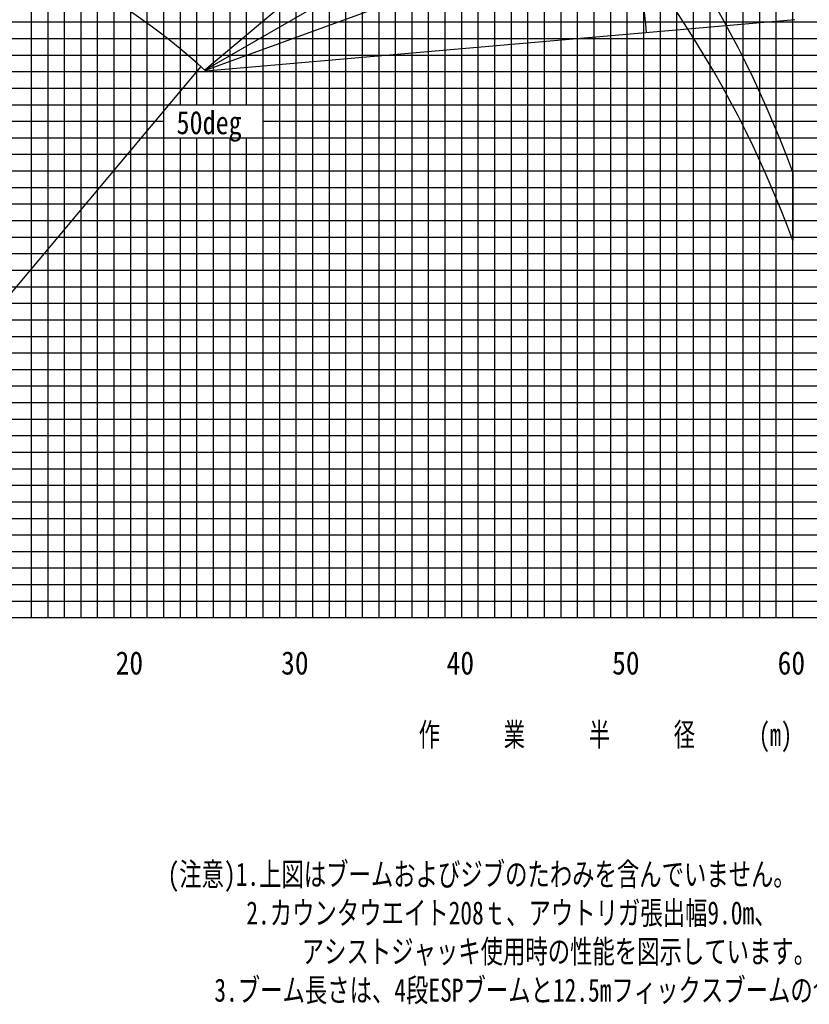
# Model space of a CAD drawing. Extents: x -439399 to 62702, y -349596 to 51651.
# Tile 16 of 63: x -408579 to -360871, y -130555 to -71050. Entities that reach past the tile are written whole.
import ezdxf

# ---------------------------------------------------------------- set-up
doc = ezdxf.new("R2010")
doc.units = 0
doc.layers.get('0').update_dxf_attribs({"linetype": 'CONTINUOUS'})

msp = doc.modelspace()

# ---------------------------------------------------------------- linework, layer by layer
at = {"color": 252, "linetype": 'Continuous'}
for p, q in [((-384868.990815, -107186.293273), (-384868.990815, 32813.706727)), ((-383868.990815, -107186.293273), (-383868.990815, 32813.706727)), ((-382868.990815, -107186.293273), (-382868.990815, 32813.706727)), ((-380868.990815, -107186.293273), (-380868.990815, 32813.706727)), ((-379868.990815, -107186.293273), (-379868.990815, 32813.706727)), ((-378868.990815, -107186.293273), (-378868.990815, 32813.706727)), ((-377868.990815, -107186.293273), (-377868.990815, 32813.706727)), ((-376868.990815, -107186.293273), (-376868.990815, 32813.706727)), ((-375868.990815, -107186.293273), (-375868.990815, 32813.706727)), ((-374868.990815, -107186.293273), (-374868.990815, 32813.706727)), ((-368868.990815, -107186.293273), (-368868.990815, 32813.706727)), ((-367868.990815, -107186.293273), (-367868.990815, 32813.706727)), ((-366868.990815, -107186.293273), (-366868.990815, 32813.706727)), ((-365868.990815, -107186.293273), (-365868.990815, 32813.706727)), ((-364868.990815, -107186.293273), (-364868.990815, 32813.706727)), ((-363868.990815, -107186.293273), (-363868.990815, 32813.706727)), ((-362868.990815, -107186.293273), (-362868.990815, 32813.706727)), ((-387868.990815, -107186.293273), (-387868.990815, 21813.706727)), ((-386868.990815, -107186.293273), (-386868.990815, 21813.706727)), ((-385868.990815, -107186.293273), (-385868.990815, 21813.706727)), ((-389868.990815, -107186.293273), (-389868.990815, 17570.157034)), ((-388868.990815, -107186.293273), (-388868.990815, 17051.612821)), ((-373868.990815, -107186.293273), (-373868.990815, 14813.706727)), ((-372868.990815, -107186.293273), (-372868.990815, 14813.706727)), ((-370868.990815, -107186.293273), (-370868.990815, 14813.706727)), ((-369868.990815, -107186.293273), (-369868.990815, 14813.706727)), ((-390868.990815, -107186.293273), (-390868.990815, 13922.542016)), ((-392868.990815, -107186.293273), (-392868.990815, 7767.156787)), ((-393868.990815, -107186.293273), (-393868.990815, 4689.435047)), ((-394868.990815, -76186.293273), (-394868.990815, 1611.742432)), ((-395868.990815, -76186.293273), (-395868.990815, -1465.950182)), ((-396868.990815, -76186.293273), (-396868.990815, -4543.518193)), ((-397868.990815, -76186.293273), (-397868.990815, -7621.210808)), ((-398868.990815, -76186.293273), (-398868.990815, -10732.077408)), ((-399868.990815, -107186.293273), (-399868.990815, -14067.690696)), ((-400868.990815, -107186.293273), (-400868.990815, -17403.303984)), ((-402868.990815, -107186.293273), (-402868.990815, -23677.431987)), ((-403868.990815, -107186.293273), (-403868.990815, -26755.124602)), ((-404868.990815, -107186.293273), (-404868.990815, -29832.925852)), ((-405868.990815, -107186.293273), (-405868.990815, -32910.618467)), ((-406868.990815, -107186.293273), (-406868.990815, -35988.354485)), ((-407868.990815, -107186.293273), (-407868.990815, -39066.0471)), ((-418016.50387, -71186.293273), (-306868.990815, -71186.293273)), ((-418157.044697, -72186.293273), (-306868.990815, -72186.293273)), ((-418297.585523, -73186.293273), (-306868.990815, -73186.293273)), ((-418438.12635, -74186.293273), (-306868.990815, -74186.293273)), ((-418578.667176, -75186.293273), (-306868.990815, -75186.293273)), ((-418719.208003, -76186.293273), (-306868.990815, -76186.293273)), ((-419000.289656, -78186.293273), (-306868.990815, -78186.293273)), ((-398868.990815, -107186.293273), (-398868.990815, -78186.293273)), ((-397868.990815, -107186.293273), (-397868.990815, -78186.293273)), ((-396868.990815, -107186.293273), (-396868.990815, -78186.293273)), ((-395868.990815, -107186.293273), (-395868.990815, -78186.293273)), ((-394868.990815, -107186.293273), (-394868.990815, -78186.293273)), ((-419105.149386, -79186.293273), (-306868.990815, -79186.293273)), ((-419220.763932, -80186.293273), (-306868.990815, -80186.293273)), ((-419513.788468, -81186.293273), (-306868.990815, -81186.293273)), ((-419654.329302, -82186.293273), (-306868.990815, -82186.293273)), ((-419794.870137, -83186.293273), (-306868.990815, -83186.293273)), ((-419935.410972, -84186.293273), (-306868.990815, -84186.293273)), ((-420075.951806, -85186.293273), (-306868.990815, -85186.293273)), ((-420216.492641, -86186.293273), (-306868.990815, -86186.293273)), ((-420497.57431, -88186.293273), (-306868.990815, -88186.293273)), ((-420638.115145, -89186.293273), (-306868.990815, -89186.293273)), ((-420732.204154, -90186.293273), (-306868.990815, -90186.293273)), ((-420815.472214, -91186.293273), (-306868.990815, -91186.293273)), ((-420956.013048, -92186.293273), (-306868.990815, -92186.293273)), ((-421096.553883, -93186.293273), (-306868.990815, -93186.293273)), ((-421041.291757, -94186.293273), (-306868.990815, -94186.293273)), ((-420954.822783, -95186.293273), (-306868.990815, -95186.293273)), ((-420912.913508, -96186.293273), (-306868.990815, -96186.293273)), ((-420829.094957, -98186.293273), (-306868.990815, -98186.293273)), ((-420787.185681, -99186.293273), (-306868.990815, -99186.293273)), ((-420703.231719, -100186.293273), (-306868.990815, -100186.293273)), ((-420661.322444, -101186.293273), (-306868.990815, -101186.293273)), ((-420619.413168, -102186.293273), (-306868.990815, -102186.293273)), ((-418601.545603, -103186.293273), (-306868.990815, -103186.293273)), ((-418076.83921, -104186.293273), (-306868.990815, -104186.293273)), ((-421868.990815, -105186.293273), (-306868.990815, -105186.293273)), ((-416680.211825, -106186.293273), (-306868.990815, -106186.293273))]:
    msp.add_line(p, q, dxfattribs=at)
at = {"color": 14, "linetype": 'Continuous'}
for p, q in [((-381868.990815, -107186.293273), (-381868.990815, 32813.706727)), ((-371868.990815, -107186.293273), (-371868.990815, 14813.706727)), ((-391868.990815, -107186.293273), (-391868.990815, 10844.849402)), ((-361868.990815, -107186.293273), (-361868.990815, 6813.706727)), ((-401868.990815, -107186.293273), (-401868.990815, -20599.739372)), ((-418859.748829, -77186.293273), (-399868.990815, -77186.293273)), ((-393868.990815, -77186.293273), (-306868.990815, -77186.293273)), ((-420357.033476, -87186.293273), (-306868.990815, -87186.293273)), ((-420871.004232, -97186.293273), (-306868.990815, -97186.293273)), ((-421868.990815, -107186.293273), (-306868.990815, -107186.293273))]:
    msp.add_line(p, q, dxfattribs=at)
at = {"color": 151, "linetype": 'Continuous'}
for p, q in [((-328488.376, -16267.672859), (-397400.594376, -74091.889882)), ((-319532.971708, -29148.480249), (-397396.588713, -74103.060487)), ((-312950.319563, -43388.73961), (-397373.789116, -74116.369601)), ((-361736.390537, -71049.879762), (-397332.478358, -74164.133913)), ((-397625.100288, -73888.639082), (-418784.590146, -99105.537238)), ((-361868.990815, -80256.792765), (-361868.990815, -84387.124829))]:
    msp.add_line(p, q, dxfattribs=at)
at = {"color": 255, "linetype": 'Continuous'}
msp.add_line((-421868.990815, -107186.293273), (-306868.990815, -107186.293273), dxfattribs=at)
at = {"color": 151, "linetype": 'Continuous'}
for centre, radius, start, end in [((-423768.990815, -102992.164882), 65943.211518, 20.167878, 76.557339), ((-423768.990815, -107122.496946), 65943.211518, 20.167878, 76.557339), ((-423768.990815, -102992.164882), 39121.838222, 47.46804, 80.066436)]:
    msp.add_arc(centre, radius, start, end, dxfattribs=at)
at = {"color": 190, "linetype": 'Continuous'}
msp.add_arc((-397625.100288, -73888.639082), 27001.109422, 4.363499, 39.469511, dxfattribs=at)

# ---------------------------------------------------------------- texts
at = {"color": 7, "linetype": 'Continuous', "char_height": 1400, "attachment_point": 1}
for s, insert in [('\\W0.827255;\\A1;50deg', (-399103.615594, -76568.651956)), ('\\W0.872378;\\A1;20', (-402784.694587, -109224.371176)), ('\\W0.872378;\\A1;30', (-392784.694363, -109224.371176)), ('\\W0.872378;\\A1;40', (-382785.170214, -109224.371176)), ('\\W0.872378;\\A1;50', (-372785.16999, -109224.371176)), ('\\W0.872378;\\A1;60', (-362785.16999, -109224.371176)), ('\\W0.705600;\\A1;作\u3000\u3000\u3000業\u3000\u3000\u3000半\u3000\u3000\u3000径\u3000\u3000\u3000(m)', (-384469.678083, -113553.250406)), ('\\W0.742421;\\A1;(注意)1.上図はブームおよびジブのたわみを含んでいません｡\\P\u3000\u3000\u3000 2.カウンタウエイト208ｔ、アウトリガ張出幅9.0m、\\P\u3000\u3000\u3000\u3000\u3000\u3000アシストジャッキ使用時の性能を図示しています。\\P    3.ブーム長さは、4段ESPブームと12.5mフィックスブームの合計ブーム長さを示しています。', (-399645.190976, -121994.955149))]:
    msp.add_mtext(s, dxfattribs=dict(at, insert=insert))

doc.saveas('drawing.dxf')
